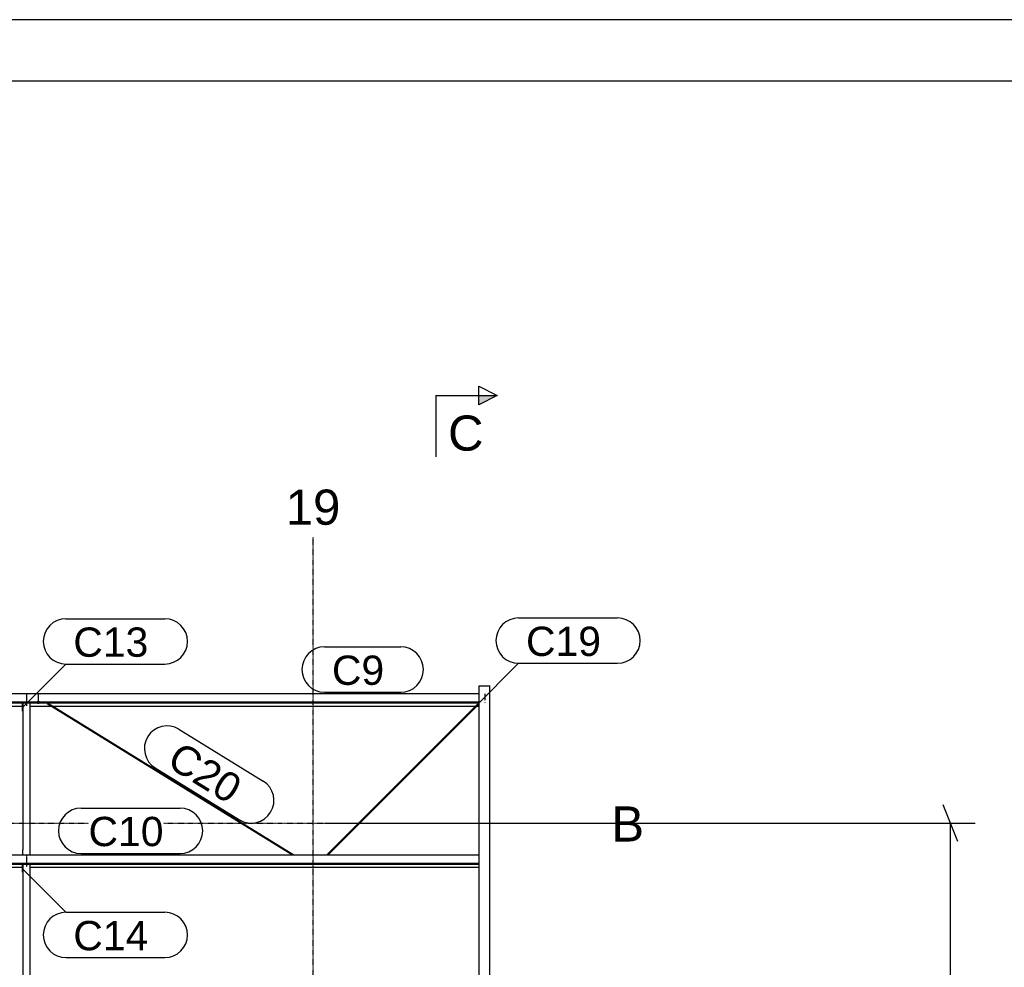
# Model space of a CAD drawing. Header units: millimetres. Extents: x -4888 to 73862, y -29046 to 15504.
# Tile 110 of 111: x 61205 to 67229, y 9708 to 15504. Entities that reach past the tile are written whole.
import ezdxf

# ---------------------------------------------------------------- set-up
doc = ezdxf.new("R2010")
doc.units = ezdxf.units.MM
doc.linetypes.add('DXK_LINE_DOT2', pattern=[3.9198, 1.9599, -1.9599])
doc.linetypes.add('DXK_LINE_DOT3', pattern=[5.9187, 2.979, -0.9799, 0.9799, -0.9799])
doc.styles.add('Arial', font='ARIAL.TTF', dxfattribs={"height": 0.2})

# ---------------------------------------------------------------- blocks, each defined once
blk = doc.blocks.new('Unknown-1953139-1278')
at = {"color": 7, "linetype": 'Continuous'}
for p, q in [((73861.9, 15503.7), (-4888.1, 15503.7)), ((73486.9, 15128.7), (-4513.1, 15128.7))]:
    blk.add_line(p, q, dxfattribs=at)
blk = doc.blocks.new('GridLine-1953139-4961 - 1282')
at = {"color": 174, "linetype": 'DXK_LINE_DOT3'}
blk.add_line((-1750, 10590), (64750, 10590), dxfattribs=at)
at = {"color": 136, "linetype": 'Continuous', "style": 'Arial'}
blk.add_text('B', height=214.9, dxfattribs=at).set_placement((64825, 10477.5))
blk = doc.blocks.new('Part-1953139-17242 - 1282')
at = {"color": 3, "linetype": 'Continuous'}
for p, q in [((59503, 10396.9), (64015.3, 10396.9)), ((59503, 10396.9), (59503, 10338.6)), ((59503, 10346.1), (64015.3, 10346.1)), ((59503, 10338.6), (64015.3, 10338.6)), ((59807, 10319.9), (61222, 10319.9)), ((61269, 10319.9), (64015.3, 10319.9))]:
    blk.add_line(p, q, dxfattribs=at)
blk = doc.blocks.new('GridLine-1953139-4959 - 1282')
at = {"color": 174, "linetype": 'DXK_LINE_DOT3'}
blk.add_line((63000, -1750), (63000, 12340), dxfattribs=at)
at = {"color": 136, "linetype": 'Continuous', "style": 'Arial'}
blk.add_text('19', height=214.89, dxfattribs=at).set_placement((62833.2, 12415))
blk = doc.blocks.new('Part-1953139-17241 - 1282')
at = {"color": 3, "linetype": 'Continuous'}
for p, q in [((59503, 11383.2), (64015.3, 11383.2)), ((59503, 11383.2), (59503, 11324.9)), ((59503, 11332.4), (64015.3, 11332.4)), ((59503, 11324.9), (64015.3, 11324.9)), ((59807, 11306.2), (61093.5, 11306.2)), ((61102.6, 11306.2), (61222, 11306.2)), ((61269, 11306.2), (61397.4, 11306.2)), ((61406.5, 11306.2), (63994.5, 11306.2)), ((64001.1, 11306.2), (64015.3, 11306.2))]:
    blk.add_line(p, q, dxfattribs=at)
blk = doc.blocks.new('Bolt-1953139-18870 - 1282')
at = {"color": 5, "linetype": 'DXK_LINE_DOT2'}
blk.add_line((61250, 11307.3), (61250, 11349.6), dxfattribs=at)
blk = doc.blocks.new('Part-1953139-19172 - 1282')
at = {"color": 3, "linetype": 'Continuous'}
for p, q in [((61373.9, 11322.6), (61375, 11324.2)), ((61375, 11324.2), (61375.8, 11324.9)), ((61376.2, 11324.9), (62883.1, 10396.9)), ((61373.5, 11321.2), (61373.9, 11322.6)), ((61373.8, 11320.8), (61373.5, 11321.2)), ((61373.8, 11320.8), (62874, 10396.9))]:
    blk.add_line(p, q, dxfattribs=at)
blk = doc.blocks.new('Bolt-1953139-19176 - 1282')
at = {"color": 5, "linetype": 'Continuous'}
for p, q in [((61311.2, 11329.5), (61311, 11329.1)), ((61311, 11329.1), (61311, 11328.6)), ((61311, 11328.6), (61311, 11328.1)), ((61311, 11328.1), (61311.2, 11327.7)), ((61311.4, 11330), (61311.2, 11329.5)), ((61311.2, 11327.7), (61311.4, 11327.2)), ((61311.7, 11330.4), (61311.4, 11330)), ((61311.4, 11327.2), (61311.7, 11326.8)), ((61312.1, 11330.8), (61311.7, 11330.4)), ((61311.7, 11326.8), (61312.1, 11326.3)), ((61312.5, 11331.2), (61312.1, 11330.8)), ((61312.1, 11326.3), (61312.5, 11325.9)), ((61313, 11331.6), (61312.5, 11331.2)), ((61312.5, 11325.9), (61313, 11325.6)), ((61313.6, 11332), (61313, 11331.6)), ((61313, 11325.6), (61313.6, 11325.2)), ((61314.3, 11332.3), (61313.6, 11332)), ((61313.6, 11325.2), (61314.3, 11324.9)), ((61315, 11332.6), (61314.3, 11332.3)), ((61314.3, 11324.9), (61315, 11324.6)), ((61315.8, 11332.8), (61315, 11332.6)), ((61315, 11324.6), (61315.8, 11324.4)), ((61316.6, 11333), (61315.8, 11332.8)), ((61315.8, 11324.4), (61316.6, 11324.2)), ((61317.4, 11333.2), (61316.6, 11333)), ((61316.6, 11324.2), (61317.4, 11324)), ((61318.2, 11333.3), (61317.4, 11333.2)), ((61317.4, 11324), (61318.2, 11323.9)), ((61319.1, 11333.4), (61318.2, 11333.3)), ((61318.2, 11323.9), (61319.1, 11323.8)), ((61320, 11333.4), (61319.1, 11333.4)), ((61319.1, 11323.8), (61320, 11323.8)), ((61320.9, 11333.4), (61320, 11333.4)), ((61320, 11325.2), (61320, 11333.3)), ((61320, 11323.8), (61320.9, 11323.8)), ((61321.8, 11333.3), (61320.9, 11333.4)), ((61320.9, 11323.8), (61321.8, 11323.9)), ((61322.6, 11333.2), (61321.8, 11333.3)), ((61321.8, 11323.9), (61322.6, 11324)), ((61323.4, 11333), (61322.6, 11333.2)), ((61322.6, 11324), (61323.4, 11324.2)), ((61324.2, 11332.8), (61323.4, 11333)), ((61323.4, 11324.2), (61324.2, 11324.4)), ((61325, 11332.6), (61324.2, 11332.8)), ((61324.2, 11324.4), (61325, 11324.6)), ((61325.7, 11332.3), (61325, 11332.6)), ((61325, 11324.6), (61325.7, 11324.9)), ((61326.4, 11332), (61325.7, 11332.3)), ((61325.7, 11324.9), (61326.4, 11325.2)), ((61327, 11331.6), (61326.4, 11332)), ((61326.4, 11325.2), (61327, 11325.6)), ((61327.5, 11331.2), (61327, 11331.6)), ((61327, 11325.6), (61327.5, 11325.9)), ((61327.9, 11330.8), (61327.5, 11331.2)), ((61327.5, 11325.9), (61327.9, 11326.3)), ((61328.3, 11330.4), (61327.9, 11330.8)), ((61327.9, 11326.3), (61328.3, 11326.8)), ((61328.6, 11330), (61328.3, 11330.4)), ((61328.3, 11326.8), (61328.6, 11327.2)), ((61328.8, 11329.5), (61328.6, 11330)), ((61328.6, 11327.2), (61328.8, 11327.7)), ((61329, 11329.1), (61328.8, 11329.5)), ((61328.8, 11327.7), (61329, 11328.1)), ((61329, 11328.6), (61329, 11329.1)), ((61329, 11328.1), (61329, 11328.6))]:
    blk.add_line(p, q, dxfattribs=at)
blk = doc.blocks.new('Part-1953139-18866 - 1282')
at = {"color": 3, "linetype": 'Continuous'}
for p, q in [((61222, 11275.6), (61222, 11324.9)), ((61224, 11324.9), (61224, 10426.5)), ((61269, 10396.9), (61269, 11324.9)), ((61224, 11275.6), (61222, 11275.6)), ((61224, 10426.5), (61222, 10426.5)), ((61222, 10426.5), (61222, 10396.9)), ((61224, 10396.9), (61224, 10426.5))]:
    blk.add_line(p, q, dxfattribs=at)
blk = doc.blocks.new('Bolt-1953139-18867 - 1282')
at = {"color": 5, "linetype": 'DXK_LINE_DOT2'}
blk.add_line((61250, 10351.6), (61250, 10394), dxfattribs=at)
blk = doc.blocks.new('Bolt-1953139-18868 - 1282')
at = {"color": 5, "linetype": 'DXK_LINE_DOT2'}
blk.add_line((61250, 10321.8), (61250, 10364.1), dxfattribs=at)
blk = doc.blocks.new('Bolt-1953139-18869 - 1282')
at = {"color": 5, "linetype": 'DXK_LINE_DOT2'}
blk.add_line((61250, 11337.1), (61250, 11379.4), dxfattribs=at)
blk = doc.blocks.new('Part-1953139-18871 - 1282')
at = {"color": 3, "linetype": 'Continuous'}
for p, q in [((61222, 10289.3), (61222, 10338.6)), ((61224, 10338.6), (61224, 9393.6)), ((61269, 9364), (61269, 10338.6)), ((61224, 10289.3), (61222, 10289.3)), ((61224, 9393.6), (61222, 9393.6)), ((61222, 9393.6), (61222, 9364)), ((61224, 9364), (61224, 9393.6))]:
    blk.add_line(p, q, dxfattribs=at)
blk = doc.blocks.new('Bolt-1953139-18957 - 1282')
at = {"color": 5, "linetype": 'DXK_LINE_DOT2'}
blk.add_line((64050, 11380.2), (64050, 11337.9), dxfattribs=at)
blk = doc.blocks.new('Part-1953139-18935 - 1282')
at = {"color": 3, "linetype": 'Continuous'}
for p, q in [((64015.3, 5411.7), (64015.3, 11429.7)), ((64015.3, 11429.7), (64081.3, 11429.7)), ((64081.3, 5333.5), (64081.3, 11429.7))]:
    blk.add_line(p, q, dxfattribs=at)
blk = doc.blocks.new('Bolt-1953139-18956 - 1282')
at = {"color": 5, "linetype": 'DXK_LINE_DOT2'}
blk.add_line((64050, 11329.9), (64050, 11328.6), dxfattribs=at)
blk = doc.blocks.new('Bolt-1953139-19175 - 1282')
at = {"color": 5, "linetype": 'DXK_LINE_DOT2'}
blk.add_line((61320, 11337.9), (61320, 11380.2), dxfattribs=at)
blk = doc.blocks.new('Part-1953139-19177 - 1282')
at = {"color": 3, "linetype": 'Continuous'}
for p, q in [((63084.9, 10396.9), (64004.2, 11316)), ((63091.5, 10396.9), (64007.1, 11312.2)), ((64004.2, 11316), (64005.5, 11315.4)), ((64005.5, 11315.4), (64006.9, 11314.1)), ((64006.9, 11314.1), (64007.6, 11312.7)), ((64007.6, 11312.7), (64007.1, 11312.2))]:
    blk.add_line(p, q, dxfattribs=at)
blk = doc.blocks.new('StraightDimension-1953139-4982 - 1282')
at = {"color": 5, "linetype": 'Continuous'}
for p, q in [((66945, 10477.5), (66855, 10702.5)), ((63075, 10590), (67050, 10590)), ((66900, 0), (66900, 10590))]:
    blk.add_line(p, q, dxfattribs=at)
blk = doc.blocks.new('Mark-1953139-19409 - 1282')
at = {"color": 136, "linetype": 'Continuous'}
for p, q in [((63070.5, 11668.2), (63536.2, 11668.2)), ((63070.5, 11390.7), (63536.2, 11390.7))]:
    blk.add_line(p, q, dxfattribs=at)
for centre, radius, start, end in [((63070.5, 11529.4), 138.7, 90.00001, 270.00001), ((63536.2, 11529.4), 138.8, 270.00001, 90.00001)]:
    blk.add_arc(centre, radius, start, end, dxfattribs=at)
at = {"color": 0}
blk.add_wipeout([(63435, 11435.7), (63435, 11623.2), (63115.5, 11623.2), (63115.5, 11435.7)], dxfattribs=at)
blk.add_wipeout([(63435, 11435.7), (63435, 11623.2), (63115.5, 11623.2), (63115.5, 11435.7)], dxfattribs=at)
at = {"color": 2, "style": 'Arial'}
blk.add_text('C9', height=179.08, dxfattribs=at).set_placement((63115.5, 11435.7))
blk = doc.blocks.new('Mark-1953139-19767 - 1282')
at = {"color": 136, "linetype": 'Continuous'}
for p, q in [((61223.2, 10310.3), (61488.4, 10045.2)), ((61488.4, 10045.2), (62093.2, 10045.2)), ((61488.4, 9767.7), (62093.2, 9767.7))]:
    blk.add_line(p, q, dxfattribs=at)
for centre, start, end in [((61488.4, 9906.4), 90, 270), ((62093.2, 9906.4), 270, 90)]:
    blk.add_arc(centre, 138.7, start, end, dxfattribs=at)
at = {"color": 0}
blk.add_wipeout([(61991.9, 9812.7), (61991.9, 10000.2), (61533.4, 10000.2), (61533.4, 9812.7)], dxfattribs=at)
blk.add_wipeout([(61991.9, 9812.7), (61991.9, 10000.2), (61533.4, 10000.2), (61533.4, 9812.7)], dxfattribs=at)
at = {"color": 2, "style": 'Arial'}
blk.add_text('C14', height=179.08, dxfattribs=at).set_placement((61533.4, 9812.7))
blk = doc.blocks.new('SectionMark-1953139-25398 - 1282')
at = {"linetype": 'Continuous'}
blk.add_hatch(color=6, dxfattribs=at).paths.add_polyline_path([(64013.4, 13149.3), (64013.4, 13205.5), (64125.9, 13205.5)])
at = {"color": 6, "linetype": 'Continuous'}
for p, q in [((64013.4, 13149.3), (64013.4, 13261.8)), ((64013.4, 13261.8), (64125.9, 13205.5)), ((63750.9, 13205.5), (63750.9, 12830.5)), ((63750.9, 13205.5), (64125.9, 13205.5)), ((64125.9, 13205.5), (64013.4, 13149.3))]:
    blk.add_line(p, q, dxfattribs=at)
at = {"color": 0, "linetype": 'Continuous'}
blk.add_wipeout([(64042.6, 12868), (64042.6, 13093), (63825.9, 13093), (63825.9, 12868)], dxfattribs=at)
at = {"color": 6, "linetype": 'Continuous', "style": 'Arial'}
blk.add_text('C', height=214.9, dxfattribs=at).set_placement((63825.9, 12868))
blk = doc.blocks.new('Mark-1953139-19881 - 1282')
at = {"color": 136, "linetype": 'Continuous'}
for p, q in [((64257.6, 11844.9), (64862.3, 11844.9)), ((63992.4, 11302.2), (64257.6, 11567.4)), ((64257.6, 11567.4), (64862.3, 11567.4))]:
    blk.add_line(p, q, dxfattribs=at)
for centre, start, end in [((64257.6, 11706.1), 90, 270), ((64862.3, 11706.1), 270, 90)]:
    blk.add_arc(centre, 138.7, start, end, dxfattribs=at)
at = {"color": 0}
blk.add_wipeout([(64761.1, 11612.4), (64761.1, 11799.9), (64302.6, 11799.9), (64302.6, 11612.4)], dxfattribs=at)
blk.add_wipeout([(64761.1, 11612.4), (64761.1, 11799.9), (64302.6, 11799.9), (64302.6, 11612.4)], dxfattribs=at)
at = {"color": 2, "style": 'Arial'}
blk.add_text('C19', height=179.08, dxfattribs=at).set_placement((64302.6, 11612.4))
blk = doc.blocks.new('Mark-1953139-19766 - 1282')
at = {"color": 136, "linetype": 'Continuous'}
for p, q in [((61488.4, 11840), (62093.2, 11840)), ((61223.2, 11297.4), (61488.4, 11562.5)), ((61488.4, 11562.5), (62093.2, 11562.5))]:
    blk.add_line(p, q, dxfattribs=at)
for centre, start, end in [((61488.4, 11701.3), 90, 270), ((62093.2, 11701.3), 270, 90)]:
    blk.add_arc(centre, 138.7, start, end, dxfattribs=at)
at = {"color": 0}
blk.add_wipeout([(61991.9, 11607.5), (61991.9, 11795), (61533.4, 11795), (61533.4, 11607.5)], dxfattribs=at)
blk.add_wipeout([(61991.9, 11607.5), (61991.9, 11795), (61533.4, 11795), (61533.4, 11607.5)], dxfattribs=at)
at = {"color": 2, "style": 'Arial'}
blk.add_text('C13', height=179.08, dxfattribs=at).set_placement((61533.4, 11607.5))
blk = doc.blocks.new('Mark-1953139-19410 - 1282')
at = {"color": 136, "linetype": 'Continuous'}
for p, q in [((61581.5, 10681.9), (62186.2, 10681.9)), ((61581.5, 10404.4), (62186.2, 10404.4))]:
    blk.add_line(p, q, dxfattribs=at)
for centre, start, end in [((61581.5, 10543.1), 90.00001, 270.00001), ((62186.2, 10543.1), 270.00001, 90.00001)]:
    blk.add_arc(centre, 138.7, start, end, dxfattribs=at)
at = {"color": 0}
blk.add_wipeout([(62085, 10449.4), (62085, 10636.9), (61626.5, 10636.9), (61626.5, 10449.4)], dxfattribs=at)
blk.add_wipeout([(62085, 10449.4), (62085, 10636.9), (61626.5, 10636.9), (61626.5, 10449.4)], dxfattribs=at)
at = {"color": 2, "style": 'Arial'}
blk.add_text('C10', height=179.08, dxfattribs=at).set_placement((61626.5, 10449.4))
blk = doc.blocks.new('Mark-1953139-19880 - 1282')
at = {"color": 0}
blk.add_wipeout([(62486.8, 10702.6), (62585.1, 10862.3), (62194.7, 11102.7), (62096.4, 10943)], dxfattribs=at)
blk.add_wipeout([(62486.8, 10702.6), (62585.1, 10862.3), (62194.7, 11102.7), (62096.4, 10943)], dxfattribs=at)
at = {"color": 136, "linetype": 'Continuous'}
for p, q in [((62180, 11164.6), (62694.9, 10847.5)), ((62034.5, 10928.3), (62549.4, 10611.2))]:
    blk.add_line(p, q, dxfattribs=at)
for centre, radius, start, end in [((62107.2, 11046.5), 138.8, 58.37395, 238.37395), ((62622.2, 10729.3), 138.7, 238.37395, 58.37395)]:
    blk.add_arc(centre, radius, start, end, dxfattribs=at)
at = {"color": 2, "style": 'Arial'}
blk.add_text('C20', height=179.08, rotation=-31.62727, dxfattribs=at).set_placement((62096.4, 10943))

msp = doc.modelspace()

# ---------------------------------------------------------------- block references
for name in ['Unknown-1953139-1278', 'GridLine-1953139-4959 - 1282', 'Part-1953139-18935 - 1282', 'Part-1953139-17241 - 1282', 'Part-1953139-18866 - 1282', 'Bolt-1953139-18869 - 1282', 'Bolt-1953139-18870 - 1282', 'Bolt-1953139-19176 - 1282', 'Bolt-1953139-19175 - 1282', 'Part-1953139-19172 - 1282', 'Bolt-1953139-18957 - 1282', 'Bolt-1953139-18956 - 1282', 'Part-1953139-19177 - 1282', 'GridLine-1953139-4961 - 1282', 'Part-1953139-17242 - 1282', 'Bolt-1953139-18867 - 1282', 'Bolt-1953139-18868 - 1282', 'Part-1953139-18871 - 1282']:
    msp.add_blockref(name, (0, 0))

# ---------------------------------------------------------------- next in the draw order: block references
for name in ['Mark-1953139-19766 - 1282', 'Mark-1953139-19409 - 1282', 'Mark-1953139-19410 - 1282', 'StraightDimension-1953139-4982 - 1282', 'Mark-1953139-19767 - 1282']:
    msp.add_blockref(name, (0, 0))

# ---------------------------------------------------------------- next in the draw order: block references
for name in ['SectionMark-1953139-25398 - 1282', 'Mark-1953139-19880 - 1282']:
    msp.add_blockref(name, (0, 0))

# ---------------------------------------------------------------- next in the draw order: block references
msp.add_blockref('Mark-1953139-19881 - 1282', (0, 0))

doc.saveas('drawing.dxf')
